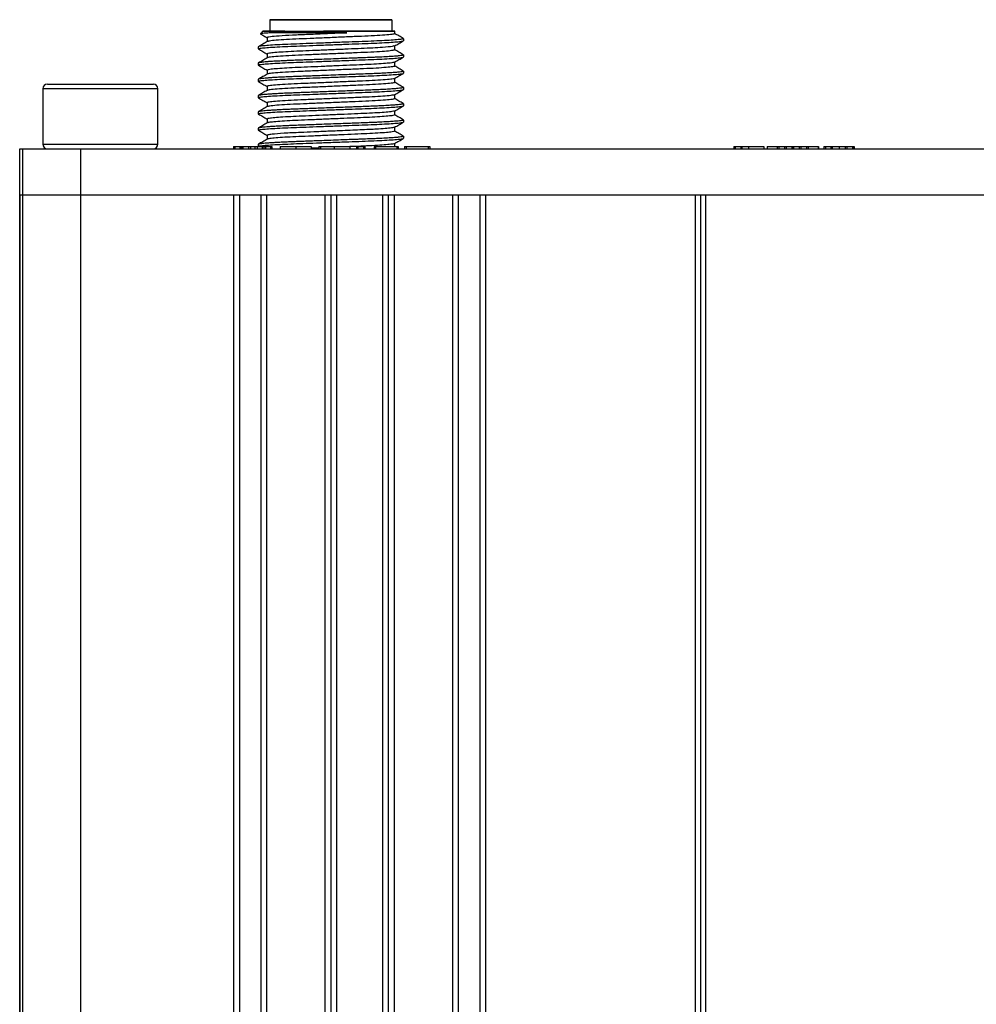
# Model space of a CAD drawing. Header units: millimetres. Extents: x 0 to 83, y -77.8 to 7.6.
# Tile 5 of 6: x 0 to 41.5, y -35.1 to 7.6. Entities that reach past the tile are written whole.
import ezdxf

# ---------------------------------------------------------------- set-up
doc = ezdxf.new("R2010")
doc.units = ezdxf.units.MM

msp = doc.modelspace()

# ---------------------------------------------------------------- linework, layer by layer
at = {"color": 7, "linetype": 'Continuous', "lineweight": 25}
for p, q in [((10.85, 7.6), (10.85, 7.1)), ((16.15, 7.6), (16.15, 7.1)), ((10.55, 7.1), (10.443, 6.993)), ((16.268, 6.997), (16.268, 7.1)), ((10.35, 6.424), (10.35, 6.336)), ((10.732, 6.821), (10.732, 6.648)), ((16.268, 6.292), (16.268, 6.465)), ((16.642, 6.783), (16.65, 6.777)), ((16.65, 6.777), (16.65, 6.689)), ((10.368, 6.33), (10.35, 6.336)), ((10.732, 6.115), (10.732, 5.943)), ((16.632, 6.078), (16.65, 6.072)), ((16.65, 6.072), (16.65, 5.983)), ((10.35, 5.719), (10.35, 5.631)), ((10.367, 5.624), (10.35, 5.631)), ((16.268, 5.587), (16.268, 5.759)), ((10.732, 5.41), (10.732, 5.237)), ((16.641, 5.372), (16.65, 5.366)), ((16.65, 5.366), (16.65, 5.278)), ((1.2, 4.804), (5.8, 4.804)), ((10.35, 5.013), (10.35, 4.925)), ((10.367, 4.919), (10.35, 4.925)), ((10.732, 4.704), (10.732, 4.531)), ((16.268, 4.881), (16.268, 5.054)), ((1, 4.604), (1, 2.204)), ((6, 4.604), (1, 4.604)), ((6, 2.204), (6, 4.604)), ((10.35, 4.308), (10.35, 4.219)), ((16.268, 4.176), (16.268, 4.348)), ((16.641, 4.667), (16.65, 4.66)), ((16.65, 4.66), (16.65, 4.572)), ((10.368, 4.213), (10.35, 4.219)), ((10.732, 3.999), (10.732, 3.826)), ((16.641, 3.961), (16.65, 3.955)), ((16.65, 3.955), (16.65, 3.867)), ((10.35, 3.602), (10.35, 3.514)), ((10.368, 3.508), (10.35, 3.514)), ((16.268, 3.47), (16.268, 3.643)), ((10.732, 3.294), (10.732, 3.12)), ((16.641, 3.255), (16.65, 3.249)), ((16.65, 3.249), (16.65, 3.161)), ((10.35, 2.897), (10.35, 2.808)), ((10.367, 2.802), (10.35, 2.808)), ((10.732, 2.588), (10.732, 2.415)), ((16.268, 2.764), (16.268, 2.937)), ((1, 2.204), (6, 2.204)), ((10.35, 2.191), (10.35, 2.103)), ((16.268, 2.104), (16.268, 2.232)), ((16.641, 2.55), (16.65, 2.544)), ((16.65, 2.544), (16.65, 2.456)), ((0, 2.004), (83, 2.004)), ((0, -72.2), (0, 2.004)), ((0.138, -72.2), (0.138, 2.004)), ((2.634, 2.004), (2.634, -72.2)), ((9.273, 2.104), (9.273, 2.004)), ((9.338, 2.104), (9.338, 2.004)), ((9.338, 2.104), (9.556, 2.104)), ((9.556, 2.104), (9.556, 2.004)), ((9.621, 2.004), (9.621, 2.104)), ((9.622, 2.104), (9.622, 2.004)), ((9.685, 2.104), (9.685, 2.004)), ((9.685, 2.104), (9.922, 2.104)), ((9.922, 2.104), (9.922, 2.004)), ((10.011, 2.104), (10.011, 2.004)), ((10.011, 2.104), (10.208, 2.104)), ((10.208, 2.104), (10.208, 2.004)), ((10.3, 2.104), (10.3, 2.004)), ((10.3, 2.104), (10.512, 2.104)), ((10.512, 2.104), (10.512, 2.004)), ((10.592, 2.104), (10.592, 2.004)), ((10.657, 2.104), (10.657, 2.004)), ((10.657, 2.104), (10.88, 2.104)), ((10.88, 2.104), (10.88, 2.004)), ((10.945, 2.004), (10.945, 2.104)), ((10.945, 2.104), (10.945, 2.004)), ((11.306, 2.104), (11.306, 2.004)), ((11.306, 2.104), (11.306, 2.004)), ((11.974, 2.104), (11.974, 2.004)), ((12.644, 2.104), (12.644, 2.004)), ((12.645, 2.104), (12.645, 2.004)), ((12.982, 2.104), (12.982, 2.004)), ((12.982, 2.104), (12.982, 2.004)), ((13.049, 2.104), (13.049, 2.004)), ((13.049, 2.104), (13.644, 2.104)), ((13.644, 2.104), (13.644, 2.004)), ((14.321, 2.104), (14.321, 2.004)), ((14.322, 2.104), (14.322, 2.004)), ((14.609, 2.104), (14.609, 2.004)), ((14.609, 2.104), (14.609, 2.004)), ((14.676, 2.104), (14.676, 2.004)), ((14.676, 2.104), (14.916, 2.104)), ((14.916, 2.104), (14.916, 2.004)), ((14.983, 2.004), (14.983, 2.104)), ((15.371, 2.104), (15.371, 2.004)), ((15.371, 2.104), (15.371, 2.004)), ((15.372, 2.104), (15.372, 2.004)), ((15.43, 2.104), (15.43, 2.004)), ((15.43, 2.104), (16.357, 2.104)), ((16.357, 2.104), (16.357, 2.004)), ((16.425, 2.104), (16.425, 2.004)), ((16.425, 2.104), (16.425, 2.004)), ((16.692, 2.104), (16.692, 2.004)), ((16.692, 2.104), (16.692, 2.004)), ((16.759, 2.104), (16.759, 2.004)), ((16.759, 2.104), (17.727, 2.104)), ((17.727, 2.104), (17.727, 2.004)), ((17.796, 2.104), (17.796, 2.004)), ((17.796, 2.104), (17.796, 2.004)), ((30.974, 2.104), (30.974, 2.004)), ((30.974, 2.104), (30.974, 2.004)), ((31.041, 2.104), (31.041, 2.004)), ((31.041, 2.104), (31.281, 2.104)), ((31.281, 2.104), (31.281, 2.004)), ((31.348, 2.004), (31.348, 2.104)), ((31.348, 2.104), (31.619, 2.104)), ((31.619, 2.104), (31.619, 2.004)), ((32.287, 2.104), (32.287, 2.004)), ((32.288, 2.104), (32.288, 2.004)), ((32.421, 2.104), (32.421, 2.004)), ((32.425, 2.104), (32.425, 2.004)), ((32.425, 2.104), (32.862, 2.104)), ((32.862, 2.104), (32.862, 2.004)), ((32.939, 2.104), (32.939, 2.004)), ((32.939, 2.104), (33.172, 2.104)), ((33.172, 2.104), (33.172, 2.004)), ((33.257, 2.104), (33.257, 2.004)), ((33.257, 2.104), (33.498, 2.104)), ((33.498, 2.104), (33.498, 2.004)), ((33.536, 2.104), (33.536, 2.004)), ((33.575, 2.104), (33.575, 2.004)), ((33.575, 2.104), (33.817, 2.104)), ((33.817, 2.104), (33.817, 2.004)), ((33.893, 2.104), (33.893, 2.004)), ((33.893, 2.104), (34.127, 2.104)), ((34.127, 2.104), (34.127, 2.004)), ((34.212, 2.104), (34.212, 2.004)), ((34.212, 2.104), (34.648, 2.104)), ((34.648, 2.104), (34.648, 2.004)), ((34.652, 2.004), (34.652, 2.104)), ((34.887, 2.104), (34.887, 2.004)), ((34.887, 2.104), (34.887, 2.004)), ((34.954, 2.104), (34.954, 2.004)), ((34.954, 2.104), (35.194, 2.104)), ((35.194, 2.104), (35.194, 2.004)), ((35.261, 2.004), (35.261, 2.104)), ((35.261, 2.104), (35.817, 2.104)), ((35.548, 2.104), (35.548, 2.004)), ((35.817, 2.104), (35.817, 2.004)), ((35.886, 2.104), (35.886, 2.004)), ((35.886, 2.104), (36.131, 2.104)), ((36.131, 2.104), (36.131, 2.004)), ((36.2, 2.004), (36.2, 2.104)), ((36.2, 2.104), (36.2, 2.004)), ((36.201, 2.104), (36.201, 2.004)), ((0, 0), (83, 0)), ((0, 0), (0, -70.2)), ((9.293, -70.2), (9.293, 0)), ((9.529, 0), (9.529, -70.2)), ((10.471, -70.2), (10.471, 0)), ((10.707, 0), (10.707, -70.2)), ((13.25, -70.2), (13.25, 0)), ((13.5, 0), (13.5, -70.2)), ((13.75, 0), (13.75, -70.2)), ((15.75, -70.2), (15.75, 0)), ((16, -70.2), (16, 0)), ((16.25, 0), (16.25, -70.2)), ((18.793, -70.2), (18.793, 0)), ((19.029, 0), (19.029, -70.2)), ((19.971, -70.2), (19.971, 0)), ((20.207, 0), (20.207, -70.2)), ((29.317, -70.2), (29.317, 0)), ((29.533, 0), (29.533, -70.2)), ((29.75, 0), (29.75, -70.2))]:
    msp.add_line(p, q, dxfattribs=at)
at = {"color": 7, "linetype": 'Continuous', "lineweight": 25, "flags": 128}
for points in [[(10.85, 7.6), (10.895, 7.6), (11.029, 7.6), (11.247, 7.6), (11.542, 7.6), (11.903, 7.6), (12.319, 7.6), (12.775, 7.6), (13.255, 7.6), (13.745, 7.6), (14.225, 7.6), (14.681, 7.6), (15.097, 7.6), (15.458, 7.6), (15.753, 7.6), (15.971, 7.6), (16.105, 7.6), (16.15, 7.6)], [(16.15, 7.6), (16.105, 7.6), (15.971, 7.6), (15.753, 7.6), (15.458, 7.6), (15.097, 7.6), (14.681, 7.6), (14.225, 7.6), (13.745, 7.6), (13.255, 7.6), (12.775, 7.6), (12.319, 7.6), (11.903, 7.6), (11.542, 7.6), (11.247, 7.6), (11.029, 7.6), (10.895, 7.6), (10.85, 7.6)], [(11.5, 7.6), (11.544, 7.6), (11.673, 7.6), (11.882, 7.6), (12.162, 7.6), (12.5, 7.6), (12.882, 7.6), (13.291, 7.6), (13.709, 7.6), (14.118, 7.6), (14.5, 7.6), (14.838, 7.6), (15.118, 7.6), (15.327, 7.6), (15.456, 7.6), (15.5, 7.6)], [(15.5, 7.6), (15.456, 7.6), (15.327, 7.6), (15.118, 7.6), (14.838, 7.6), (14.5, 7.6), (14.118, 7.6), (13.709, 7.6), (13.291, 7.6), (12.882, 7.6), (12.5, 7.6), (12.162, 7.6), (11.882, 7.6), (11.673, 7.6), (11.544, 7.6), (11.5, 7.6)], [(11.5, 7.1), (11.356, 7.1), (11.025, 7.1), (10.775, 7.1), (10.615, 7.1), (10.551, 7.1), (10.585, 7.1), (10.714, 7.1), (10.936, 7.1)], [(10.85, 7.1), (10.895, 7.1), (11.029, 7.1), (11.247, 7.1), (11.542, 7.1), (11.903, 7.1), (12.319, 7.1), (12.775, 7.1), (13.255, 7.1), (13.745, 7.1), (14.225, 7.1), (14.681, 7.1), (15.097, 7.1), (15.458, 7.1), (15.753, 7.1), (15.971, 7.1), (16.105, 7.1), (16.15, 7.1)], [(10.936, 7.1), (10.901, 7.059), (10.873, 7.027)]]:
    msp.add_lwpolyline(points, dxfattribs=at)
at = {"color": 7, "linetype": 'Continuous', "lineweight": 25}
for centre, start, end in [((1.2, 4.604), 90, 180), ((5.8, 4.604), 360, 90), ((1.2, 2.204), 180, 270), ((5.8, 2.204), 270, 0)]:
    msp.add_arc(centre, 0.2, start, end, dxfattribs=at)
for points, knots in [([(10.442, 6.985), (10.477, 6.965), (10.574, 6.909), (10.67, 6.854), (10.732, 6.818)], [0, 0, 0, 0, 0.360604, 1, 1, 1, 1]), ([(10.873, 7.027), (10.805, 7.023), (10.676, 7.017), (10.565, 7.008), (10.502, 7.002), (10.469, 6.998), (10.446, 6.994), (10.446, 6.991), (10.446, 6.99)], [0, 0, 0, 0, 0.271626, 0.508891, 0.647123, 0.769532, 0.876313, 1, 1, 1, 1]), ([(14.185, 7.027), (13.908, 7.015), (13.355, 6.991), (12.534, 6.956), (11.807, 6.926), (11.217, 6.892), (10.854, 6.856), (10.7, 6.834), (10.738, 6.822), (10.741, 6.821)], [0, 0, 0, 0, 0.166861, 0.332394, 0.491608, 0.656214, 0.823379, 0.98563, 1, 1, 1, 1]), ([(16.247, 6.997), (16.252, 6.994), (16.266, 6.981), (16.103, 6.957), (15.767, 6.926), (15.277, 6.897), (14.682, 6.871), (14.009, 6.843), (13.293, 6.812), (12.596, 6.783), (11.965, 6.757), (11.425, 6.729), (11.022, 6.698), (10.788, 6.672), (10.766, 6.657), (10.758, 6.652)], [0, 0, 0, 0, 0.036635, 0.119555, 0.204132, 0.287576, 0.367923, 0.450476, 0.535002, 0.618721, 0.699272, 0.781424, 0.86586, 0.949817, 1, 1, 1, 1]), ([(14.185, 7.027), (14.15, 7.027), (14.052, 7.027), (13.863, 7.027), (13.589, 7.027), (13.255, 7.027), (12.909, 7.027), (12.599, 7.027), (12.338, 7.027), (12.109, 7.027), (11.913, 7.027), (11.71, 7.027), (11.517, 7.027), (11.306, 7.027), (11.086, 7.027), (10.949, 7.027), (10.873, 7.027)], [0, 0, 0, 0, 0.029786, 0.081063, 0.154412, 0.250155, 0.345243, 0.429005, 0.501092, 0.562092, 0.624878, 0.676022, 0.75062, 0.813989, 0.896987, 1, 1, 1, 1]), ([(10.936, 7.1), (11.073, 7.1), (11.346, 7.1), (11.895, 7.1), (12.514, 7.1), (12.962, 7.1), (13.186, 7.1)], [0, 0, 0, 0, 0.249983, 0.500102, 0.749035, 1, 1, 1, 1]), ([(13.186, 7.1), (13.354, 7.088), (13.691, 7.063), (14.021, 7.039), (14.185, 7.027)], [0, 0, 0, 0, 0.500493, 1, 1, 1, 1]), ([(15.5, 7.1), (15.536, 7.1), (15.654, 7.1), (15.863, 7.1), (16.035, 7.1), (16.135, 7.1), (16.178, 7.1), (16.214, 7.1), (16.247, 7.1), (16.271, 7.1), (16.268, 7.1), (16.211, 7.1), (16.034, 7.1), (15.709, 7.1), (15.282, 7.1), (14.919, 7.1), (14.516, 7.1), (13.943, 7.1), (13.487, 7.1), (13.186, 7.1)], [0, 0, 0, 0, 0.022985, 0.074502, 0.157519, 0.186318, 0.206669, 0.226316, 0.255142, 0.292767, 0.338944, 0.398993, 0.471115, 0.603291, 0.669227, 0.735537, 0.799447, 0.867692, 1, 1, 1, 1]), ([(16.644, 6.783), (16.581, 6.82), (16.453, 6.894), (16.326, 6.968), (16.262, 7.005)], [0, 0, 0, 0, 0.500047, 1, 1, 1, 1]), ([(16.65, 6.777), (16.639, 6.77), (16.616, 6.757), (16.431, 6.734), (16.135, 6.71), (15.735, 6.687), (15.258, 6.666), (14.718, 6.646), (14.127, 6.624), (13.5, 6.601), (12.873, 6.577), (12.282, 6.555), (11.742, 6.536), (11.265, 6.514), (10.865, 6.491), (10.569, 6.467), (10.384, 6.445), (10.361, 6.431), (10.35, 6.424)], [0, 0, 0, 0, 0.061035, 0.124085, 0.187981, 0.251453, 0.313273, 0.373723, 0.436252, 0.5, 0.563748, 0.626277, 0.686727, 0.748547, 0.812019, 0.875915, 0.938965, 1, 1, 1, 1]), ([(10.35, 6.336), (10.361, 6.343), (10.384, 6.356), (10.569, 6.379), (10.865, 6.403), (11.265, 6.426), (11.742, 6.447), (12.282, 6.467), (12.873, 6.489), (13.5, 6.513), (14.127, 6.536), (14.718, 6.558), (15.258, 6.578), (15.735, 6.599), (16.135, 6.622), (16.431, 6.646), (16.616, 6.669), (16.639, 6.682), (16.65, 6.689)], [0, 0, 0, 0, 0.061035, 0.124085, 0.187981, 0.251453, 0.313273, 0.373723, 0.436252, 0.5, 0.563748, 0.626277, 0.686727, 0.748547, 0.812019, 0.875915, 0.938965, 1, 1, 1, 1]), ([(10.738, 6.652), (10.674, 6.615), (10.547, 6.541), (10.419, 6.467), (10.356, 6.43)], [0, 0, 0, 0, 0.499951, 1, 1, 1, 1]), ([(16.229, 6.461), (16.215, 6.453), (16.18, 6.433), (15.822, 6.401), (15.335, 6.371), (14.827, 6.348), (14.256, 6.324), (13.637, 6.298), (13.008, 6.271), (12.413, 6.246), (11.877, 6.223), (11.416, 6.198), (11.05, 6.172), (10.821, 6.145), (10.721, 6.127), (10.74, 6.117), (10.744, 6.115)], [0, 0, 0, 0, 0.071978, 0.182872, 0.256281, 0.327083, 0.398647, 0.47246, 0.546689, 0.619437, 0.689793, 0.762246, 0.836395, 0.910358, 0.982278, 1, 1, 1, 1]), ([(16.262, 6.461), (16.326, 6.498), (16.453, 6.572), (16.581, 6.646), (16.644, 6.683)], [0, 0, 0, 0, 0.499951, 1, 1, 1, 1]), ([(16.65, 6.072), (16.649, 6.07), (16.648, 6.066), (16.632, 6.059), (16.597, 6.051), (16.531, 6.04), (16.422, 6.028), (16.259, 6.014), (16.027, 5.999), (15.788, 5.985), (15.561, 5.974), (15.355, 5.965), (15.07, 5.953), (14.789, 5.943), (14.519, 5.933), (14.26, 5.924), (13.912, 5.91), (13.517, 5.896), (13.128, 5.881), (12.794, 5.869), (12.518, 5.859), (12.262, 5.849), (12.012, 5.84), (11.77, 5.831), (11.524, 5.82), (11.291, 5.809), (11.066, 5.797), (10.878, 5.786), (10.716, 5.774), (10.583, 5.762), (10.48, 5.75), (10.406, 5.74), (10.359, 5.729), (10.353, 5.722), (10.35, 5.719)], [0, 0, 0, 0, 0.014963, 0.034627, 0.059011, 0.088084, 0.121886, 0.16036, 0.203549, 0.251437, 0.270639, 0.29741, 0.331776, 0.373722, 0.392395, 0.41965, 0.455516, 0.499975, 0.539323, 0.573507, 0.602472, 0.626235, 0.656468, 0.686459, 0.711383, 0.748528, 0.780371, 0.812215, 0.844062, 0.875909, 0.906528, 0.937416, 0.968574, 1, 1, 1, 1]), ([(10.35, 5.631), (10.361, 5.637), (10.384, 5.651), (10.569, 5.674), (10.865, 5.697), (11.265, 5.72), (11.742, 5.742), (12.282, 5.761), (12.873, 5.784), (13.5, 5.807), (14.127, 5.83), (14.718, 5.853), (15.258, 5.872), (15.735, 5.894), (16.135, 5.917), (16.431, 5.94), (16.616, 5.963), (16.639, 5.977), (16.65, 5.983)], [0, 0, 0, 0, 0.061035, 0.124085, 0.187981, 0.251453, 0.313273, 0.373723, 0.436252, 0.5, 0.563748, 0.626277, 0.686727, 0.748547, 0.812019, 0.875915, 0.938965, 1, 1, 1, 1]), ([(10.356, 6.33), (10.419, 6.293), (10.545, 6.221), (10.67, 6.148), (10.732, 6.112)], [0, 0, 0, 0, 0.5084, 1, 1, 1, 1]), ([(16.253, 6.292), (16.25, 6.285), (16.241, 6.27), (16.021, 6.242), (15.635, 6.212), (15.11, 6.183), (14.489, 6.158), (13.799, 6.128), (13.081, 6.098), (12.4, 6.069), (11.794, 6.043), (11.288, 6.014), (10.934, 5.984), (10.755, 5.961), (10.756, 5.949), (10.756, 5.946)], [0, 0, 0, 0, 0.06164, 0.145177, 0.22955, 0.311982, 0.392163, 0.475422, 0.559842, 0.642638, 0.722738, 0.805683, 0.890112, 0.973237, 1, 1, 1, 1]), ([(16.645, 6.078), (16.581, 6.114), (16.453, 6.188), (16.326, 6.262), (16.262, 6.299)], [0, 0, 0, 0, 0.500046, 1, 1, 1, 1]), ([(10.738, 5.946), (10.674, 5.909), (10.546, 5.835), (10.419, 5.761), (10.355, 5.725)], [0, 0, 0, 0, 0.499957, 1, 1, 1, 1]), ([(10.355, 5.625), (10.419, 5.588), (10.545, 5.515), (10.67, 5.442), (10.732, 5.407)], [0, 0, 0, 0, 0.507991, 1, 1, 1, 1]), ([(16.263, 5.587), (16.265, 5.586), (16.293, 5.577), (16.187, 5.558), (15.928, 5.528), (15.49, 5.497), (14.935, 5.47), (14.29, 5.444), (13.586, 5.414), (12.873, 5.383), (12.211, 5.356), (11.632, 5.33), (11.162, 5.3), (10.863, 5.269), (10.727, 5.25), (10.74, 5.241), (10.74, 5.241)], [0, 0, 0, 0, 0.004761, 0.086223, 0.170414, 0.254609, 0.336084, 0.417086, 0.501092, 0.585433, 0.667355, 0.74799, 0.831775, 0.916223, 0.99856, 1, 1, 1, 1]), ([(16.252, 5.756), (16.212, 5.745), (16.143, 5.725), (15.796, 5.695), (15.388, 5.668), (14.89, 5.645), (14.325, 5.622), (13.711, 5.595), (13.08, 5.569), (12.48, 5.543), (11.936, 5.521), (11.465, 5.496), (11.086, 5.469), (10.842, 5.443), (10.725, 5.423), (10.745, 5.413), (10.75, 5.41)], [0, 0, 0, 0, 0.100555, 0.174868, 0.248506, 0.319666, 0.390889, 0.464558, 0.538865, 0.611908, 0.682382, 0.75455, 0.828625, 0.902737, 0.975012, 1, 1, 1, 1]), ([(16.262, 5.756), (16.326, 5.793), (16.453, 5.867), (16.581, 5.94), (16.644, 5.977)], [0, 0, 0, 0, 0.499953, 1, 1, 1, 1]), ([(16.645, 5.372), (16.581, 5.409), (16.455, 5.482), (16.33, 5.554), (16.268, 5.59)], [0, 0, 0, 0, 0.508346, 1, 1, 1, 1]), ([(16.65, 5.366), (16.649, 5.364), (16.648, 5.361), (16.632, 5.354), (16.597, 5.345), (16.531, 5.335), (16.422, 5.323), (16.259, 5.309), (16.027, 5.293), (15.788, 5.28), (15.561, 5.268), (15.355, 5.259), (15.07, 5.248), (14.789, 5.238), (14.519, 5.228), (14.26, 5.218), (13.912, 5.205), (13.517, 5.19), (13.128, 5.176), (12.794, 5.163), (12.518, 5.153), (12.262, 5.143), (12.012, 5.134), (11.77, 5.125), (11.524, 5.115), (11.291, 5.104), (11.066, 5.092), (10.878, 5.08), (10.716, 5.068), (10.583, 5.056), (10.48, 5.045), (10.406, 5.034), (10.359, 5.023), (10.353, 5.017), (10.35, 5.013)], [0, 0, 0, 0, 0.014963, 0.034627, 0.059011, 0.088084, 0.121886, 0.16036, 0.203549, 0.251437, 0.270639, 0.29741, 0.331776, 0.373722, 0.392395, 0.41965, 0.455516, 0.499975, 0.539323, 0.573507, 0.602472, 0.626235, 0.656468, 0.686459, 0.711383, 0.748528, 0.780371, 0.812215, 0.844062, 0.875909, 0.906528, 0.937416, 0.968574, 1, 1, 1, 1]), ([(10.35, 4.925), (10.361, 4.932), (10.384, 4.945), (10.569, 4.968), (10.865, 4.992), (11.265, 5.015), (11.742, 5.036), (12.282, 5.056), (12.873, 5.078), (13.5, 5.101), (14.127, 5.125), (14.718, 5.147), (15.258, 5.167), (15.735, 5.188), (16.135, 5.211), (16.431, 5.235), (16.616, 5.257), (16.639, 5.271), (16.65, 5.278)], [0, 0, 0, 0, 0.061035, 0.124085, 0.187981, 0.251453, 0.313273, 0.373723, 0.436252, 0.5, 0.563748, 0.626277, 0.686727, 0.748547, 0.812019, 0.875915, 0.938965, 1, 1, 1, 1]), ([(10.738, 5.241), (10.674, 5.204), (10.547, 5.13), (10.419, 5.056), (10.356, 5.019)], [0, 0, 0, 0, 0.499951, 1, 1, 1, 1]), ([(16.262, 5.051), (16.326, 5.088), (16.454, 5.161), (16.581, 5.235), (16.645, 5.272)], [0, 0, 0, 0, 0.499957, 1, 1, 1, 1]), ([(10.355, 4.919), (10.419, 4.882), (10.545, 4.81), (10.67, 4.737), (10.732, 4.701)], [0, 0, 0, 0, 0.5079411, 1, 1, 1, 1]), ([(16.257, 5.051), (16.232, 5.042), (16.179, 5.025), (15.885, 4.996), (15.447, 4.966), (14.889, 4.939), (14.246, 4.913), (13.548, 4.883), (12.845, 4.853), (12.193, 4.826), (11.623, 4.8), (11.161, 4.77), (10.86, 4.74), (10.723, 4.719), (10.745, 4.707), (10.75, 4.704)], [0, 0, 0, 0, 0.074745, 0.157981, 0.240951, 0.321051, 0.401275, 0.484294, 0.567495, 0.648232, 0.727884, 0.810612, 0.893971, 0.975285, 1, 1, 1, 1]), ([(16.249, 4.881), (16.254, 4.878), (16.274, 4.866), (16.128, 4.843), (15.813, 4.813), (15.336, 4.783), (14.752, 4.758), (14.086, 4.729), (13.372, 4.699), (12.67, 4.669), (12.03, 4.643), (11.479, 4.615), (11.058, 4.585), (10.8, 4.557), (10.767, 4.542), (10.754, 4.535)], [0, 0, 0, 0, 0.027639, 0.110112, 0.194536, 0.278131, 0.358562, 0.440637, 0.524973, 0.608809, 0.68955, 0.771194, 0.855404, 0.939443, 1, 1, 1, 1]), ([(16.645, 4.667), (16.581, 4.703), (16.455, 4.776), (16.33, 4.849), (16.268, 4.884)], [0, 0, 0, 0, 0.508272, 1, 1, 1, 1]), ([(16.65, 4.66), (16.649, 4.659), (16.648, 4.655), (16.632, 4.648), (16.597, 4.64), (16.531, 4.629), (16.422, 4.617), (16.259, 4.603), (16.027, 4.588), (15.788, 4.574), (15.561, 4.563), (15.355, 4.554), (15.07, 4.542), (14.789, 4.532), (14.519, 4.522), (14.26, 4.512), (13.912, 4.499), (13.517, 4.485), (13.128, 4.47), (12.794, 4.458), (12.518, 4.447), (12.262, 4.438), (12.012, 4.428), (11.77, 4.419), (11.524, 4.409), (11.291, 4.398), (11.066, 4.386), (10.878, 4.374), (10.716, 4.363), (10.583, 4.351), (10.48, 4.339), (10.406, 4.328), (10.359, 4.318), (10.353, 4.311), (10.35, 4.308)], [0, 0, 0, 0, 0.0149629, 0.0346273, 0.0590111, 0.0880844, 0.1218858, 0.1603597, 0.2035494, 0.2514367, 0.2706388, 0.2974099, 0.3317764, 0.3737223, 0.3923949, 0.4196495, 0.4555155, 0.4999746, 0.5393228, 0.5735066, 0.6024719, 0.6262346, 0.6564678, 0.6864588, 0.7113832, 0.7485285, 0.780371, 0.8122154, 0.8440616, 0.8759095, 0.9065284, 0.9374159, 0.9685738, 1, 1, 1, 1]), ([(10.35, 4.219), (10.361, 4.226), (10.384, 4.24), (10.569, 4.263), (10.865, 4.286), (11.265, 4.309), (11.742, 4.331), (12.282, 4.35), (12.873, 4.372), (13.5, 4.396), (14.127, 4.419), (14.718, 4.441), (15.258, 4.461), (15.735, 4.482), (16.135, 4.506), (16.431, 4.529), (16.616, 4.552), (16.639, 4.566), (16.65, 4.572)], [0, 0, 0, 0, 0.061035, 0.124085, 0.187981, 0.251453, 0.313273, 0.373723, 0.436252, 0.5, 0.563748, 0.626277, 0.686727, 0.748547, 0.812019, 0.875915, 0.938965, 1, 1, 1, 1]), ([(10.737, 4.535), (10.674, 4.498), (10.546, 4.424), (10.419, 4.35), (10.355, 4.313)], [0, 0, 0, 0, 0.4999575, 1, 1, 1, 1]), ([(16.256, 4.345), (16.23, 4.337), (16.177, 4.319), (15.882, 4.29), (15.443, 4.26), (14.884, 4.234), (14.241, 4.207), (13.543, 4.177), (12.84, 4.147), (12.188, 4.12), (11.62, 4.094), (11.159, 4.065), (10.858, 4.035), (10.723, 4.013), (10.744, 4.001), (10.75, 3.999)], [0, 0, 0, 0, 0.074254, 0.157541, 0.240542, 0.320655, 0.400949, 0.484022, 0.567257, 0.648009, 0.727722, 0.810507, 0.893903, 0.975235, 1, 1, 1, 1]), ([(16.262, 4.345), (16.326, 4.382), (16.453, 4.455), (16.581, 4.529), (16.645, 4.566)], [0, 0, 0, 0, 0.499953, 1, 1, 1, 1]), ([(16.65, 3.955), (16.649, 3.953), (16.648, 3.949), (16.632, 3.943), (16.597, 3.934), (16.531, 3.924), (16.422, 3.912), (16.259, 3.898), (16.027, 3.882), (15.788, 3.868), (15.561, 3.857), (15.355, 3.848), (15.07, 3.837), (14.789, 3.827), (14.519, 3.817), (14.26, 3.807), (13.912, 3.794), (13.517, 3.779), (13.128, 3.765), (12.794, 3.752), (12.518, 3.742), (12.262, 3.732), (12.012, 3.723), (11.77, 3.714), (11.524, 3.704), (11.291, 3.692), (11.066, 3.68), (10.878, 3.669), (10.716, 3.657), (10.583, 3.645), (10.48, 3.634), (10.406, 3.623), (10.359, 3.612), (10.353, 3.605), (10.35, 3.602)], [0, 0, 0, 0, 0.014963, 0.034627, 0.059011, 0.088084, 0.121886, 0.16036, 0.203549, 0.251437, 0.270639, 0.29741, 0.331776, 0.373722, 0.392395, 0.41965, 0.455516, 0.499975, 0.539323, 0.573507, 0.602472, 0.626235, 0.656468, 0.686459, 0.711383, 0.748528, 0.780371, 0.812215, 0.844062, 0.875909, 0.906528, 0.937416, 0.968574, 1, 1, 1, 1]), ([(10.35, 3.514), (10.361, 3.521), (10.384, 3.534), (10.569, 3.557), (10.865, 3.581), (11.265, 3.604), (11.742, 3.625), (12.282, 3.645), (12.873, 3.667), (13.5, 3.69), (14.127, 3.714), (14.718, 3.736), (15.258, 3.755), (15.735, 3.777), (16.135, 3.8), (16.431, 3.824), (16.616, 3.846), (16.639, 3.86), (16.65, 3.867)], [0, 0, 0, 0, 0.061035, 0.124085, 0.187981, 0.251453, 0.313273, 0.373723, 0.436252, 0.5, 0.563748, 0.626277, 0.686727, 0.748547, 0.812019, 0.875915, 0.938965, 1, 1, 1, 1]), ([(10.356, 4.213), (10.419, 4.176), (10.545, 4.104), (10.67, 4.031), (10.732, 3.996)], [0, 0, 0, 0, 0.5084496, 1, 1, 1, 1]), ([(16.249, 4.175), (16.25, 4.17), (16.251, 4.155), (16.053, 4.129), (15.685, 4.099), (15.173, 4.07), (14.561, 4.044), (13.877, 4.015), (13.159, 3.985), (12.472, 3.955), (11.856, 3.93), (11.337, 3.901), (10.964, 3.871), (10.767, 3.846), (10.761, 3.834), (10.759, 3.83)], [0, 0, 0, 0, 0.053039, 0.136385, 0.220872, 0.303712, 0.383879, 0.466914, 0.551412, 0.634583, 0.714775, 0.797463, 0.881934, 0.965401, 1, 1, 1, 1]), ([(16.262, 3.639), (16.326, 3.676), (16.453, 3.75), (16.581, 3.824), (16.644, 3.861)], [0, 0, 0, 0, 0.499952, 1, 1, 1, 1]), ([(16.645, 3.961), (16.581, 3.998), (16.455, 4.07), (16.33, 4.143), (16.268, 4.179)], [0, 0, 0, 0, 0.508286, 1, 1, 1, 1]), ([(10.738, 3.83), (10.674, 3.793), (10.547, 3.719), (10.419, 3.645), (10.356, 3.608)], [0, 0, 0, 0, 0.4999514, 1, 1, 1, 1]), ([(10.356, 3.508), (10.419, 3.471), (10.545, 3.398), (10.67, 3.326), (10.732, 3.29)], [0, 0, 0, 0, 0.508377, 1, 1, 1, 1]), ([(16.256, 3.639), (16.23, 3.631), (16.179, 3.614), (15.915, 3.587), (15.543, 3.561), (15.073, 3.536), (14.53, 3.514), (13.931, 3.488), (13.3, 3.461), (12.685, 3.435), (12.119, 3.412), (11.621, 3.388), (11.207, 3.362), (10.912, 3.335), (10.75, 3.312), (10.747, 3.299), (10.745, 3.294)], [0, 0, 0, 0, 0.074795, 0.14889, 0.222981, 0.295198, 0.365651, 0.438654, 0.512955, 0.586651, 0.657931, 0.729033, 0.802642, 0.876959, 0.950081, 1, 1, 1, 1]), ([(16.264, 3.47), (16.251, 3.461), (16.225, 3.445), (15.992, 3.418), (15.645, 3.391), (15.189, 3.365), (14.655, 3.342), (14.059, 3.317), (13.424, 3.29), (12.795, 3.263), (12.212, 3.239), (11.695, 3.216), (11.261, 3.19), (10.946, 3.163), (10.771, 3.14), (10.758, 3.128), (10.754, 3.124)], [0, 0, 0, 0, 0.076781, 0.151316, 0.226347, 0.29991, 0.371026, 0.44426, 0.519208, 0.593921, 0.666485, 0.737894, 0.811975, 0.887067, 0.9612, 1, 1, 1, 1]), ([(16.645, 3.255), (16.581, 3.292), (16.455, 3.365), (16.33, 3.437), (16.268, 3.473)], [0, 0, 0, 0, 0.508327, 1, 1, 1, 1]), ([(16.65, 3.249), (16.649, 3.248), (16.648, 3.244), (16.632, 3.237), (16.597, 3.229), (16.531, 3.218), (16.422, 3.206), (16.259, 3.192), (16.027, 3.177), (15.788, 3.163), (15.561, 3.152), (15.355, 3.143), (15.07, 3.131), (14.789, 3.121), (14.519, 3.111), (14.26, 3.101), (13.912, 3.088), (13.517, 3.074), (13.128, 3.059), (12.794, 3.047), (12.518, 3.036), (12.262, 3.027), (12.012, 3.017), (11.77, 3.008), (11.524, 2.998), (11.291, 2.987), (11.066, 2.975), (10.878, 2.963), (10.716, 2.952), (10.583, 2.94), (10.48, 2.928), (10.406, 2.917), (10.359, 2.907), (10.353, 2.9), (10.35, 2.897)], [0, 0, 0, 0, 0.014963, 0.034627, 0.059011, 0.088084, 0.121886, 0.16036, 0.203549, 0.251437, 0.270639, 0.29741, 0.331776, 0.373722, 0.392395, 0.41965, 0.455516, 0.499975, 0.539323, 0.573507, 0.602472, 0.626235, 0.656468, 0.686459, 0.711383, 0.748528, 0.780371, 0.812215, 0.844062, 0.875909, 0.906528, 0.937416, 0.968574, 1, 1, 1, 1]), ([(10.35, 2.808), (10.361, 2.815), (10.384, 2.829), (10.569, 2.851), (10.865, 2.875), (11.265, 2.898), (11.742, 2.92), (12.282, 2.939), (12.873, 2.961), (13.5, 2.985), (14.127, 3.008), (14.718, 3.03), (15.258, 3.05), (15.735, 3.071), (16.135, 3.094), (16.431, 3.118), (16.616, 3.141), (16.639, 3.154), (16.65, 3.161)], [0, 0, 0, 0, 0.061035, 0.124085, 0.187981, 0.251453, 0.313273, 0.373723, 0.436252, 0.5, 0.563748, 0.626277, 0.686727, 0.748547, 0.812019, 0.875915, 0.938965, 1, 1, 1, 1]), ([(10.738, 3.124), (10.674, 3.087), (10.546, 3.013), (10.419, 2.939), (10.355, 2.902)], [0, 0, 0, 0, 0.499957, 1, 1, 1, 1]), ([(16.262, 2.934), (16.326, 2.971), (16.453, 3.044), (16.581, 3.118), (16.645, 3.155)], [0, 0, 0, 0, 0.4999538, 1, 1, 1, 1]), ([(10.355, 2.803), (10.419, 2.766), (10.544, 2.693), (10.67, 2.62), (10.732, 2.584)], [0, 0, 0, 0, 0.507499, 1, 1, 1, 1]), ([(16.258, 2.934), (16.236, 2.926), (16.19, 2.911), (15.952, 2.885), (15.536, 2.854), (14.887, 2.822), (14.103, 2.79), (13.374, 2.759), (12.755, 2.732), (12.087, 2.705), (11.424, 2.673), (10.97, 2.637), (10.758, 2.608), (10.746, 2.594), (10.741, 2.588)], [0, 0, 0, 0, 0.066737, 0.140685, 0.214854, 0.322191, 0.429877, 0.504101, 0.577944, 0.649569, 0.756522, 0.867457, 0.940791, 1, 1, 1, 1]), ([(16.255, 2.764), (16.259, 2.762), (16.277, 2.752), (16.172, 2.733), (15.933, 2.707), (15.556, 2.68), (15.083, 2.655), (14.534, 2.632), (13.928, 2.606), (13.29, 2.579), (12.669, 2.552), (12.098, 2.529), (11.597, 2.505), (11.183, 2.478), (10.897, 2.452), (10.754, 2.431), (10.753, 2.421), (10.752, 2.419)], [0, 0, 0, 0, 0.01908, 0.091993, 0.166916, 0.24192, 0.315063, 0.38635, 0.460214, 0.535399, 0.609934, 0.68195, 0.754042, 0.828615, 0.903792, 0.977603, 1, 1, 1, 1]), ([(16.645, 2.55), (16.581, 2.587), (16.455, 2.659), (16.33, 2.732), (16.268, 2.768)], [0, 0, 0, 0, 0.508218, 1, 1, 1, 1]), ([(16.65, 2.544), (16.649, 2.542), (16.648, 2.538), (16.632, 2.532), (16.597, 2.523), (16.531, 2.513), (16.422, 2.501), (16.259, 2.487), (16.027, 2.471), (15.788, 2.457), (15.561, 2.446), (15.355, 2.437), (15.07, 2.426), (14.789, 2.415), (14.519, 2.406), (14.26, 2.396), (13.912, 2.383), (13.517, 2.368), (13.128, 2.353), (12.794, 2.341), (12.518, 2.331), (12.262, 2.321), (12.012, 2.312), (11.77, 2.303), (11.524, 2.292), (11.291, 2.281), (11.066, 2.269), (10.878, 2.258), (10.716, 2.246), (10.583, 2.234), (10.48, 2.223), (10.406, 2.212), (10.359, 2.201), (10.353, 2.194), (10.35, 2.191)], [0, 0, 0, 0, 0.014963, 0.034627, 0.059011, 0.088084, 0.121886, 0.16036, 0.203549, 0.251437, 0.270639, 0.29741, 0.331776, 0.373722, 0.392395, 0.41965, 0.455516, 0.499975, 0.539323, 0.573507, 0.602472, 0.626235, 0.656468, 0.686459, 0.711383, 0.748528, 0.780371, 0.812215, 0.844062, 0.875909, 0.906528, 0.937416, 0.968574, 1, 1, 1, 1]), ([(10.35, 2.103), (10.361, 2.109), (10.384, 2.123), (10.569, 2.146), (10.865, 2.169), (11.265, 2.193), (11.742, 2.214), (12.282, 2.234), (12.873, 2.256), (13.5, 2.279), (14.127, 2.303), (14.718, 2.325), (15.258, 2.344), (15.735, 2.366), (16.135, 2.389), (16.431, 2.412), (16.616, 2.435), (16.639, 2.449), (16.65, 2.456)], [0, 0, 0, 0, 0.061035, 0.124085, 0.187981, 0.251453, 0.313273, 0.373723, 0.436252, 0.5, 0.563748, 0.626277, 0.686727, 0.748547, 0.812019, 0.875915, 0.938965, 1, 1, 1, 1]), ([(10.738, 2.418), (10.674, 2.382), (10.547, 2.308), (10.419, 2.234), (10.356, 2.197)], [0, 0, 0, 0, 0.499952, 1, 1, 1, 1]), ([(16.252, 2.228), (16.237, 2.222), (16.203, 2.207), (15.985, 2.182), (15.641, 2.156), (15.189, 2.13), (14.741, 2.111), (14.436, 2.098), (14.322, 2.094)], [0, 0, 0, 0, 0.1488054, 0.3374387, 0.5272096, 0.7132705, 0.8931401, 1, 1, 1, 1]), ([(16.262, 2.228), (16.326, 2.265), (16.453, 2.339), (16.581, 2.413), (16.645, 2.45)], [0, 0, 0, 0, 0.499956, 1, 1, 1, 1]), ([(9.274, 2.104), (9.274, 2.104), (9.274, 2.104), (9.289, 2.104), (9.314, 2.104), (9.33, 2.104), (9.338, 2.104)], [0, 0, 0, 0, 0.210911, 0.51589, 0.757489, 1, 1, 1, 1]), ([(9.556, 2.104), (9.566, 2.104), (9.587, 2.104), (9.612, 2.104), (9.621, 2.104), (9.621, 2.104), (9.621, 2.104)], [0, 0, 0, 0, 0.306832, 0.611119, 0.851812, 1, 1, 1, 1]), ([(9.632, 2.104), (9.639, 2.104), (9.652, 2.104), (9.674, 2.104), (9.685, 2.104)], [0, 0, 0, 0, 0.450588, 1, 1, 1, 1]), ([(9.922, 2.104), (9.926, 2.104), (9.934, 2.104), (9.964, 2.104), (9.993, 2.104), (10.011, 2.104)], [0, 0, 0, 0, 0.280895, 0.561879, 1, 1, 1, 1]), ([(10.208, 2.104), (10.22, 2.104), (10.243, 2.104), (10.279, 2.104), (10.292, 2.104), (10.3, 2.104)], [0, 0, 0, 0, 0.280658, 0.561308, 1, 1, 1, 1]), ([(10.512, 2.104), (10.527, 2.104), (10.553, 2.104), (10.576, 2.104), (10.584, 2.104)], [0, 0, 0, 0, 0.6237099, 1, 1, 1, 1]), ([(10.593, 2.104), (10.593, 2.104), (10.593, 2.104), (10.608, 2.104), (10.632, 2.104), (10.648, 2.104), (10.657, 2.104)], [0, 0, 0, 0, 0.192781, 0.504772, 0.751842, 1, 1, 1, 1]), ([(10.88, 2.104), (10.891, 2.104), (10.911, 2.104), (10.935, 2.104), (10.944, 2.104), (10.944, 2.104), (10.944, 2.104)], [0, 0, 0, 0, 0.307032, 0.611274, 0.852533, 1, 1, 1, 1]), ([(11.306, 2.104), (11.308, 2.104), (11.312, 2.104), (11.38, 2.104), (11.528, 2.104), (11.75, 2.104), (11.899, 2.104), (11.974, 2.104)], [0, 0, 0, 0, 0.125096, 0.250201, 0.498736, 0.749026, 1, 1, 1, 1]), ([(11.974, 2.104), (12.049, 2.104), (12.199, 2.104), (12.421, 2.104), (12.57, 2.104), (12.639, 2.104), (12.642, 2.104), (12.644, 2.104)], [0, 0, 0, 0, 0.2509386, 0.5012019, 0.7497328, 0.8748617, 1, 1, 1, 1]), ([(12.982, 2.037), (12.929, 2.034), (12.81, 2.029), (12.704, 2.025), (12.645, 2.022)], [0, 0, 0, 0, 0.44536, 1, 1, 1, 1]), ([(12.984, 2.104), (12.984, 2.104), (12.984, 2.104), (12.998, 2.104), (13.024, 2.104), (13.041, 2.104), (13.049, 2.104)], [0, 0, 0, 0, 0.193963, 0.50542, 0.752137, 1, 1, 1, 1]), ([(13.644, 2.104), (13.719, 2.104), (13.87, 2.104), (14.093, 2.104), (14.246, 2.104), (14.315, 2.104), (14.319, 2.104), (14.321, 2.104)], [0, 0, 0, 0, 0.250981, 0.501317, 0.749804, 0.874871, 1, 1, 1, 1]), ([(14.61, 2.104), (14.61, 2.104), (14.61, 2.104), (14.625, 2.104), (14.65, 2.104), (14.667, 2.104), (14.676, 2.104)], [0, 0, 0, 0, 0.195809, 0.506272, 0.752763, 1, 1, 1, 1]), ([(14.916, 2.104), (14.927, 2.104), (14.948, 2.104), (14.974, 2.104), (14.982, 2.104), (14.982, 2.104), (14.982, 2.104)], [0, 0, 0, 0, 0.307345, 0.611619, 0.853743, 1, 1, 1, 1]), ([(15.372, 2.104), (15.371, 2.104), (15.371, 2.104), (15.384, 2.104), (15.406, 2.104), (15.422, 2.104), (15.43, 2.104)], [0, 0, 0, 0, 0.280476, 0.5595641, 0.7790151, 1, 1, 1, 1]), ([(16.357, 2.104), (16.367, 2.104), (16.388, 2.104), (16.414, 2.104), (16.425, 2.104), (16.425, 2.104), (16.425, 2.104)], [0, 0, 0, 0, 0.280953, 0.558338, 0.778637, 1, 1, 1, 1]), ([(16.694, 2.104), (16.694, 2.104), (16.694, 2.104), (16.708, 2.104), (16.734, 2.104), (16.751, 2.104), (16.759, 2.104)], [0, 0, 0, 0, 0.196846, 0.506971, 0.753131, 1, 1, 1, 1]), ([(17.727, 2.104), (17.738, 2.104), (17.759, 2.104), (17.785, 2.104), (17.796, 2.104), (17.796, 2.104), (17.796, 2.104)], [0, 0, 0, 0, 0.281143, 0.558532, 0.778611, 1, 1, 1, 1]), ([(30.975, 2.104), (30.975, 2.104), (30.975, 2.104), (30.99, 2.104), (31.016, 2.104), (31.032, 2.104), (31.041, 2.104)], [0, 0, 0, 0, 0.195341, 0.506333, 0.752625, 1, 1, 1, 1]), ([(31.281, 2.104), (31.292, 2.104), (31.313, 2.104), (31.339, 2.104), (31.347, 2.104), (31.347, 2.104), (31.347, 2.104)], [0, 0, 0, 0, 0.307297, 0.611815, 0.853538, 1, 1, 1, 1]), ([(31.619, 2.104), (31.694, 2.104), (31.843, 2.104), (32.065, 2.104), (32.213, 2.104), (32.281, 2.104), (32.285, 2.104), (32.287, 2.104)], [0, 0, 0, 0, 0.250949, 0.501232, 0.749752, 0.874872, 1, 1, 1, 1]), ([(32.862, 2.104), (32.865, 2.104), (32.87, 2.104), (32.889, 2.104), (32.914, 2.104), (32.93, 2.104), (32.939, 2.104)], [0, 0, 0, 0, 0.2801135, 0.5599709, 0.7793633, 1, 1, 1, 1]), ([(33.172, 2.104), (33.183, 2.104), (33.206, 2.104), (33.234, 2.104), (33.25, 2.104), (33.254, 2.104), (33.257, 2.104)], [0, 0, 0, 0, 0.279984, 0.559794, 0.779201, 1, 1, 1, 1]), ([(33.498, 2.104), (33.507, 2.104), (33.522, 2.104), (33.532, 2.104), (33.536, 2.104)], [0, 0, 0, 0, 0.559943, 1, 1, 1, 1]), ([(33.536, 2.104), (33.542, 2.104), (33.551, 2.104), (33.568, 2.104), (33.575, 2.104)], [0, 0, 0, 0, 0.560064, 1, 1, 1, 1]), ([(33.817, 2.104), (33.82, 2.104), (33.825, 2.104), (33.844, 2.104), (33.869, 2.104), (33.885, 2.104), (33.893, 2.104)], [0, 0, 0, 0, 0.2801325, 0.5598689, 0.7793977, 1, 1, 1, 1]), ([(34.127, 2.104), (34.138, 2.104), (34.161, 2.104), (34.196, 2.104), (34.206, 2.104), (34.212, 2.104)], [0, 0, 0, 0, 0.2811336, 0.5623852, 1, 1, 1, 1]), ([(34.888, 2.104), (34.888, 2.104), (34.888, 2.104), (34.903, 2.104), (34.929, 2.104), (34.945, 2.104), (34.954, 2.104)], [0, 0, 0, 0, 0.194804, 0.50601, 0.752459, 1, 1, 1, 1]), ([(35.194, 2.104), (35.205, 2.104), (35.226, 2.104), (35.252, 2.104), (35.26, 2.104), (35.26, 2.104), (35.26, 2.104)], [0, 0, 0, 0, 0.307297, 0.611815, 0.853538, 1, 1, 1, 1]), ([(35.817, 2.104), (35.824, 2.104), (35.834, 2.104), (35.862, 2.104), (35.878, 2.104), (35.886, 2.104)], [0, 0, 0, 0, 0.561259, 0.780385, 1, 1, 1, 1]), ([(36.131, 2.104), (36.141, 2.104), (36.161, 2.104), (36.184, 2.104), (36.196, 2.104), (36.201, 2.104), (36.2, 2.104), (36.199, 2.104)], [0, 0, 0, 0, 0.315691, 0.630615, 0.789008, 0.94712, 1, 1, 1, 1])]:
    msp.add_open_spline(points, degree=3, knots=knots, dxfattribs=at)

doc.saveas('drawing.dxf')
